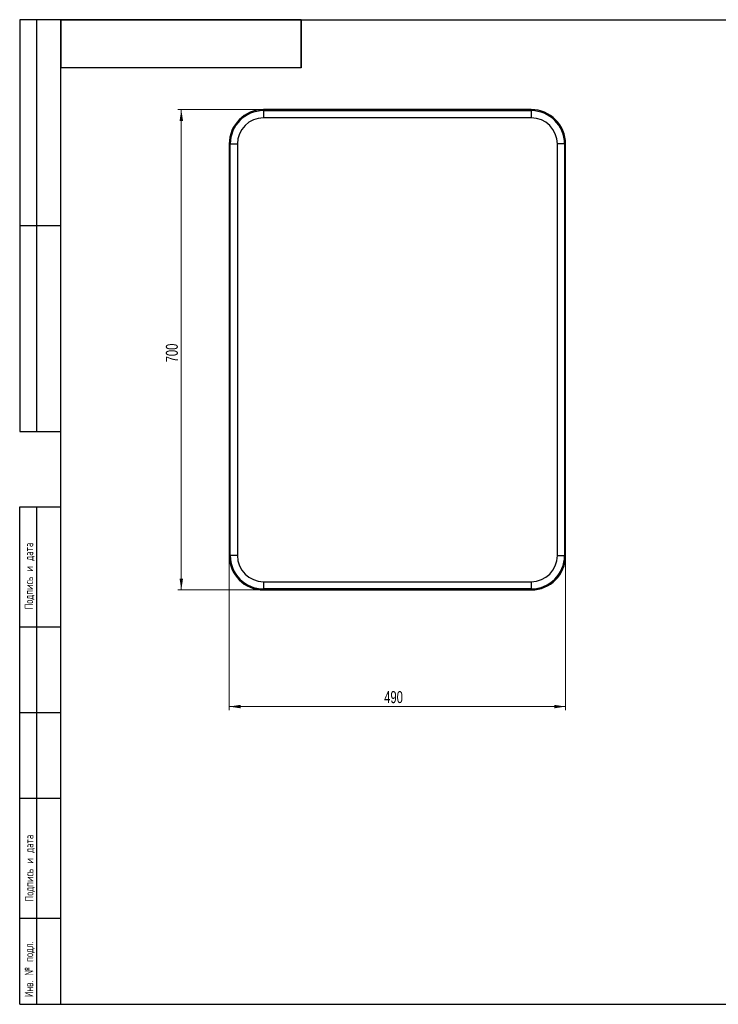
# Model space of a CAD drawing. Header units: millimetres. Extents: x 8 to 415, y 1 to 292.
# Tile 1 of 9: x 8 to 212, y 5 to 292. Entities that reach past the tile are written whole.
import ezdxf

# ---------------------------------------------------------------- set-up
doc = ezdxf.new("R2010")
doc.units = ezdxf.units.MM
doc.styles.add('SLDTEXTSTYLE0', font='TXT', dxfattribs={"width": 0.7, "bigfont": 'bigfont'})
doc.styles.add('SLDTEXTSTYLE1', font='TXT', dxfattribs={"width": 0.7})
doc.dimstyles.new('SLDDIMSTYLE0', dxfattribs={"dimtxt": 3.5, "dimasz": 3.302, "dimexe": 0, "dimexo": 0.0625, "dimgap": 0.875, "dimtad": 2, "dimlfac": 5, "dimrnd": 1e-09, "dimzin": 12, "dimdsep": 46, "dimtxsty": 'SLDTEXTSTYLE1', "dimsah": 1, "dimcen": 0.09, "dimadec": 0, "dimazin": 3, "dimtfac": 1, "dimtdec": 3, "dimtofl": 0, "dimtmove": 0, "dimatfit": 3, "dimfxl": 0, "dimfrac": 2, "dimtolj": 1, "dimtzin": 12, "dimarcsym": 0})

# ---------------------------------------------------------------- blocks, each defined once
blk = doc.blocks.new('_D')
at = {"color": 7, "linetype": 'Continuous', "lineweight": 0}
for p, q in [((79.02, 265.78), (54.08, 265.78)), ((55.08, 265.78), (55.08, 125.78)), ((79.02, 125.78), (54.08, 125.78))]:
    blk.add_line(p, q, dxfattribs=at)
at = {"color": 7, "linetype": 'Continuous', "lineweight": 18}
for points in [[(55.08, 265.78), (54.57, 262.48), (55.59, 262.48)], [(55.08, 125.78), (55.59, 129.09), (54.57, 129.09)]]:
    blk.add_solid(points, dxfattribs=at)
at = {"color": 7, "linetype": 'Continuous', "lineweight": 18, "insert": (50.57, 192.11), "char_height": 3.5, "attachment_point": 1, "rotation": 90, "style": 'SLDTEXTSTYLE1'}
blk.add_mtext('700', dxfattribs=at)
blk = doc.blocks.new('_D_1')
at = {"color": 7, "linetype": 'Continuous', "lineweight": 0}
for p, q in [((69.02, 135.78), (69.02, 90.78)), ((167.02, 135.78), (167.02, 90.78)), ((69.02, 91.78), (167.02, 91.78))]:
    blk.add_line(p, q, dxfattribs=at)
at = {"color": 7, "linetype": 'Continuous', "lineweight": 18}
for points in [[(69.02, 91.78), (72.32, 91.28), (72.32, 92.29)], [(167.02, 91.78), (163.72, 92.29), (163.72, 91.28)]]:
    blk.add_solid(points, dxfattribs=at)
at = {"color": 7, "linetype": 'Continuous', "lineweight": 18, "insert": (114.17, 96.3), "char_height": 3.5, "attachment_point": 1, "style": 'SLDTEXTSTYLE1'}
blk.add_mtext('490', dxfattribs=at)

msp = doc.modelspace()

# ---------------------------------------------------------------- linework, layer by layer
at = {"color": 7, "linetype": 'Continuous', "lineweight": 25}
for p, q in [((20, 292.0001), (8, 292.0001)), ((8, 292.0001), (8, 172.0001)), ((13, 172.0001), (13, 292.0001)), ((20, 172.0001), (20, 292.0001)), ((20, 5), (20, 292)), ((20, 292), (415, 292)), ((90, 292), (20, 292)), ((20, 292), (20, 278)), ((90, 292), (20, 292)), ((90, 292), (90, 278)), ((90, 278), (90, 292)), ((90, 278), (20, 278)), ((157.021, 265.7846), (79.021, 265.7846)), ((79.021, 265.4846), (157.021, 265.4846)), ((79.021, 265.4846), (79.021, 263.3846)), ((157.021, 265.4846), (157.021, 263.3846)), ((157.021, 263.3846), (79.021, 263.3846)), ((69.021, 255.7846), (69.021, 135.7846)), ((69.321, 135.7846), (69.321, 255.7846)), ((69.321, 255.7846), (71.421, 255.7846)), ((71.421, 255.7846), (71.421, 135.7846)), ((166.721, 255.7846), (164.621, 255.7846)), ((164.621, 135.7846), (164.621, 255.7846)), ((166.721, 255.7846), (166.721, 135.7846)), ((167.021, 135.7846), (167.021, 255.7846)), ((8, 232.0001), (20, 232.0001)), ((8, 172.0001), (20, 172.0001)), ((8, 5), (8, 150.0001)), ((8, 150.0001), (20, 150.0001)), ((12.8784, 150.0001), (12.8784, 5.0001)), ((20, 5), (20, 150.0001)), ((71.421, 135.7846), (69.321, 135.7846)), ((164.621, 135.7846), (166.721, 135.7846)), ((79.021, 128.1846), (79.021, 126.0846)), ((79.021, 128.1846), (157.021, 128.1846)), ((157.021, 128.1846), (157.021, 126.0846)), ((157.021, 126.0846), (79.021, 126.0846)), ((79.021, 125.7846), (157.021, 125.7846)), ((8, 115), (20, 115)), ((20, 90), (8, 90)), ((20, 65), (8, 65)), ((20, 30), (8, 30)), ((8, 5), (20, 5)), ((20, 5), (415, 5))]:
    msp.add_line(p, q, dxfattribs=at)
for centre, radius, start, end in [((79.021, 255.7846), 10, 90, 180), ((79.021, 255.7846), 9.7, 90, 180), ((157.021, 255.7846), 10, 0, 90), ((157.021, 255.7846), 9.7, 0, 90), ((79.021, 255.7846), 7.6, 90, 180), ((157.021, 255.7846), 7.6, 0, 90), ((79.021, 135.7846), 10, 180, 270), ((79.021, 135.7846), 9.7, 180, 270), ((79.021, 135.7846), 7.6, 180, 270), ((157.021, 135.7846), 10, 270, 0), ((157.021, 135.7846), 7.6, 270, 0), ((157.021, 135.7846), 9.7, 270, 0)]:
    msp.add_arc(centre, radius, start, end, dxfattribs=at)

# ---------------------------------------------------------------- texts
at = {"color": 7, "linetype": 'Continuous', "lineweight": 0, "char_height": 2.5, "attachment_point": 1, "rotation": 90, "style": 'SLDTEXTSTYLE0'}
for s, insert in [('Подпись и дата', (9.4236, 120.1521)), ('Подпись и дата', (9.5139, 35.016)), ('Инв. № подл.', (9.4536, 7.0763))]:
    msp.add_mtext(s, dxfattribs=dict(at, insert=insert))

# ---------------------------------------------------------------- dimensions: what is measured, and where the dimension line sits
at = {"color": 7, "linetype": 'Continuous', "lineweight": 18}
dim = msp.add_linear_dim(base=(55.0819, 125.7846), p1=(79.021, 265.7846), p2=(79.021, 125.7846), angle=90, dimstyle='SLDDIMSTYLE0', dxfattribs=at)
dim.commit()
dim.dimension.update_dxf_attribs({"geometry": '_D', "text_midpoint": (55.0819, 195.7846), "dimtype": 160})
dim = msp.add_linear_dim(base=(167.021, 91.7846), p1=(69.021, 135.7846), p2=(167.021, 135.7846), dimstyle='SLDDIMSTYLE0', dxfattribs=at)
dim.commit()
dim.dimension.update_dxf_attribs({"geometry": '_D_1', "text_midpoint": (118.021, 91.7846), "dimtype": 160})

doc.saveas('drawing.dxf')
